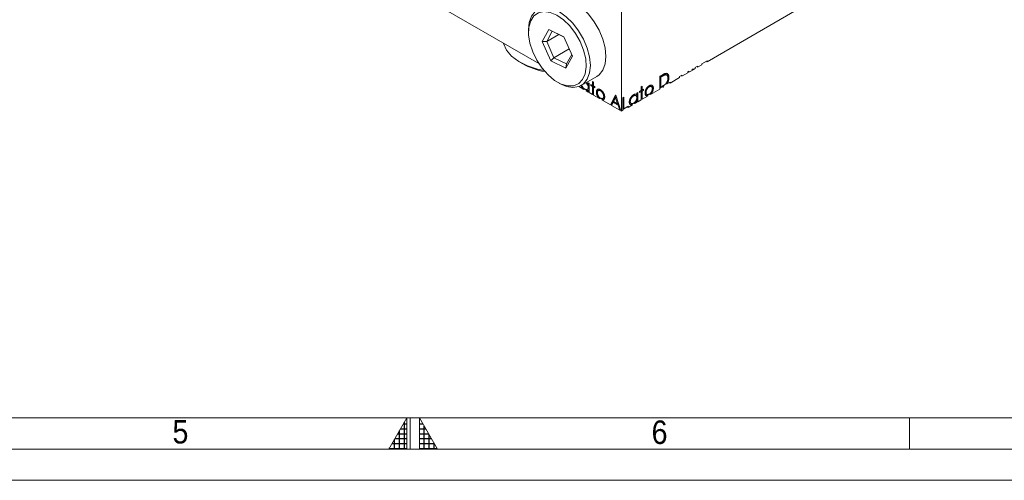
# Model space of a CAD drawing. Header units: millimetres. Extents: x 10 to 831, y 10 to 584.
# Tile 5 of 13: x 357 to 515, y 10 to 84. Entities that reach past the tile are written whole.
import ezdxf

# ---------------------------------------------------------------- set-up
doc = ezdxf.new("R2010")
doc.units = ezdxf.units.MM
doc.linetypes.add('SLD-Solido', pattern=[0])
doc.styles.add('SLDTEXTSTYLE0', font='GOTHIC.TTF', dxfattribs={"width": 0.913})

msp = doc.modelspace()

# ---------------------------------------------------------------- hatches: boundary and pattern name
at = {"linetype": 'Continuous'}
h = msp.add_hatch(dxfattribs=at)
h.set_pattern_fill('NET', scale=0.25, style=0)
h.paths.add_polyline_path([(419.5, 15), (419.5, 20), (416.61325, 15)], flags=0)
h = msp.add_hatch(dxfattribs=at)
h.set_pattern_fill('NET', scale=0.25, style=0)
h.paths.add_polyline_path([(421.5, 15), (424.38675, 15), (421.5, 20)], flags=0)

# ---------------------------------------------------------------- linework, layer by layer
at = {"color": 7, "linetype": 'SLD-Solido', "lineweight": 15}
for p, q in [((440.63488, 76.73118), (411.67362, 93.45016)), ((453.86097, 87.87636), (453.86097, 69.09593)), ((467.59905, 77.02675), (484.63191, 86.85961)), ((438.98815, 82.14604), (438.98815, 81.76505)), ((441.19286, 80.27648), (442.23853, 82.19592)), ((442.23853, 82.19592), (444.65359, 81.01756)), ((442.78393, 81.89912), (442.23853, 82.19592)), ((442.78393, 81.89912), (441.90274, 80.28161)), ((443.82486, 81.39123), (441.90274, 80.28161)), ((444.67088, 80.97843), (442.78393, 81.89912)), ((444.65359, 81.01756), (446.02297, 77.91976)), ((441.90274, 80.28161), (441.19286, 80.27648)), ((442.56225, 77.17868), (441.19286, 80.27648)), ((441.90274, 80.28161), (443.05672, 77.67111)), ((445.50748, 79.0859), (443.05672, 77.67111)), ((442.56225, 77.17868), (443.05672, 77.67111)), ((443.05672, 77.67111), (445.09187, 76.67811)), ((446.02297, 77.91976), (444.9773, 76.00032)), ((445.09187, 76.67811), (445.90889, 78.17783)), ((437.59642, 76.96084), (438.04432, 76.70219)), ((444.9773, 76.00032), (442.56225, 77.17868)), ((444.9773, 76.00032), (445.09187, 76.67811)), ((465.1967, 75.80321), (465.35535, 75.8948)), ((465.1967, 75.80321), (465.1967, 75.63991)), ((465.35535, 75.73149), (465.2139, 75.81314)), ((465.35535, 75.73149), (465.69847, 75.92957)), ((465.35535, 75.8948), (465.35535, 75.73149)), ((465.69847, 76.09288), (466.06267, 76.30313)), ((465.69847, 75.92957), (465.69847, 76.09288)), ((465.74134, 76.11763), (465.74134, 76.11132)), ((466.06267, 76.13982), (466.76049, 76.54267)), ((466.06267, 76.30313), (466.06267, 76.13982)), ((466.76049, 76.70597), (467.59905, 77.19006)), ((466.76049, 76.70597), (466.76049, 76.54267)), ((467.59905, 77.02675), (467.45761, 77.10841)), ((467.59905, 77.19006), (467.59905, 77.02675)), ((447.43762, 73.22627), (449.93606, 74.66859)), ((460.02549, 74.69598), (460.38244, 74.90204)), ((460.02549, 72.65463), (460.02549, 74.69598)), ((460.16701, 74.73159), (460.04271, 74.65984)), ((460.04271, 74.65984), (460.04271, 73.03722)), ((460.04271, 74.65984), (460.18413, 74.57819)), ((460.16701, 74.73159), (460.30843, 74.64995)), ((460.30843, 74.64995), (460.18413, 74.57819)), ((460.18413, 74.57819), (460.18413, 72.95558)), ((460.71023, 74.98794), (460.85165, 74.90629)), ((461.14083, 74.86896), (460.96405, 74.97101)), ((461.33454, 74.56852), (461.47596, 74.48688)), ((461.66117, 73.59889), (463.1852, 74.47869)), ((463.1852, 74.642), (463.55851, 74.85751)), ((463.1852, 74.47869), (463.1852, 74.642)), ((463.23629, 74.67149), (463.23629, 74.66519)), ((463.55851, 74.6942), (464.51679, 75.2474)), ((463.55851, 74.85751), (463.55851, 74.6942)), ((464.51679, 75.41071), (464.67544, 75.50229)), ((464.51679, 75.41071), (464.51679, 75.2474)), ((464.67544, 75.33899), (464.53399, 75.42064)), ((464.67544, 75.33899), (465.1967, 75.63991)), ((464.67544, 75.50229), (464.67544, 75.33899)), ((443.60717, 73.76382), (443.9371, 73.57329)), ((447.12985, 73.07742), (447.12985, 72.98171)), ((447.82768, 72.57887), (447.12985, 72.98171)), ((447.9691, 72.66051), (447.82768, 72.57887)), ((448.33329, 72.45027), (448.0388, 72.62027)), ((448.37862, 72.57717), (448.5554, 72.67922)), ((448.535, 73.6623), (448.69365, 73.57071)), ((448.535, 73.38627), (448.535, 73.6623)), ((448.67642, 73.46791), (448.535, 73.38627)), ((448.67642, 72.99479), (448.535, 72.91315)), ((448.67642, 73.46791), (448.67642, 73.58066)), ((448.69365, 73.57071), (448.69365, 72.07896)), ((448.98827, 73.40063), (449.21491, 73.26979)), ((448.98827, 73.21743), (448.98827, 73.40063)), ((449.1297, 73.29907), (448.98827, 73.21743)), ((449.21491, 73.08659), (448.98827, 73.21743)), ((449.1297, 73.29907), (449.1297, 73.31899)), ((449.35633, 73.16824), (449.1297, 73.29907)), ((449.21491, 73.87173), (449.37356, 73.78015)), ((449.21491, 73.26979), (449.21491, 73.87173)), ((449.35633, 73.35143), (449.21491, 73.26979)), ((449.35633, 73.16824), (449.21491, 73.08659)), ((449.21491, 71.77804), (449.21491, 73.08659)), ((449.35633, 73.35143), (449.35633, 73.79009)), ((449.35633, 71.85968), (449.35633, 73.16824)), ((449.37356, 73.78015), (449.37356, 73.17821)), ((449.37356, 73.17821), (449.60019, 73.04737)), ((449.51498, 73.07665), (449.37356, 72.99501)), ((449.37356, 72.99501), (449.37356, 71.68645)), ((449.60019, 72.86418), (449.37356, 72.99501)), ((449.60019, 73.02746), (449.51498, 73.07665)), ((449.60019, 73.04737), (449.60019, 72.86418)), ((457.01122, 73.00822), (457.16986, 73.09981)), ((457.01122, 72.40628), (457.01122, 73.00822)), ((457.02844, 73.01817), (457.02844, 72.57951)), ((457.02844, 72.57951), (457.16986, 72.49787)), ((457.16986, 73.09981), (457.16986, 72.49787)), ((457.16986, 72.49787), (457.3965, 72.6287)), ((457.3965, 72.6287), (457.3965, 72.44551)), ((458.17296, 73.0832), (458.31438, 73.00156)), ((458.50138, 71.77478), (460.02549, 72.65463)), ((458.69152, 73.02462), (458.51475, 73.12668)), ((458.84154, 72.87622), (458.82, 72.72254)), ((458.84154, 72.87622), (458.98296, 72.79458)), ((460.43189, 73.05252), (460.02549, 72.81791)), ((460.04271, 73.03722), (460.18413, 72.95558)), ((460.18413, 72.95558), (460.38704, 73.07272)), ((460.43189, 73.05252), (460.57331, 72.97088)), ((461.10635, 73.48793), (460.52254, 73.15091)), ((460.52254, 73.10709), (460.52254, 73.15607)), ((460.66396, 73.02545), (460.52254, 73.10709)), ((460.57331, 72.97088), (460.66396, 73.02321)), ((460.66396, 73.02545), (460.66396, 73.02321)), ((461.14622, 73.46492), (461.0048, 73.54656)), ((461.14622, 73.46492), (461.66117, 73.76219)), ((461.66117, 73.59889), (461.51972, 73.68054)), ((461.66117, 73.76219), (461.66117, 73.59889)), ((448.19187, 72.36862), (448.33329, 72.45027)), ((448.535, 72.17054), (448.19187, 72.36862)), ((448.67642, 72.51021), (448.535, 72.42857)), ((448.535, 72.17054), (448.535, 72.42857)), ((448.67642, 72.25218), (448.535, 72.17054)), ((448.67642, 72.25218), (448.67642, 72.51021)), ((448.69365, 72.24224), (448.67642, 72.25218)), ((449.21491, 71.77804), (448.69365, 72.07896)), ((449.35633, 71.85968), (449.21491, 71.77804)), ((449.37356, 71.84973), (449.35633, 71.85968)), ((450.33183, 71.13325), (449.37356, 71.68645)), ((449.99092, 72.23513), (449.84949, 72.15349)), ((450.01366, 72.02861), (449.99092, 72.23513)), ((450.31719, 72.4857), (450.14041, 72.38365)), ((450.47326, 71.21489), (450.33183, 71.13325)), ((450.65949, 72.44211), (450.51807, 72.36047)), ((450.84656, 70.99938), (450.54405, 71.17402)), ((450.70514, 70.91774), (450.84656, 70.99938)), ((450.86262, 71.13024), (451.0394, 71.23229)), ((451.16943, 71.55356), (451.02801, 71.47192)), ((452.0932, 70.11644), (452.93175, 71.6737)), ((452.23462, 70.19808), (452.97991, 71.58213)), ((452.94132, 71.2703), (452.62119, 70.67528)), ((452.93175, 71.6737), (452.95442, 71.66062)), ((453.05909, 71.33829), (452.94132, 71.2703)), ((453.25294, 70.31058), (452.94132, 71.2703)), ((452.95442, 71.66062), (453.77031, 69.14826)), ((454.0876, 71.26811), (454.24625, 71.3597)), ((454.0876, 69.22676), (454.0876, 71.26811)), ((454.10483, 71.27806), (454.10483, 69.60936)), ((454.24625, 71.3597), (454.24625, 69.52771)), ((455.66933, 71.63788), (455.81075, 71.55624)), ((456.20401, 71.58686), (456.02723, 71.68891)), ((456.18988, 71.8194), (456.33131, 71.73776)), ((456.33131, 72.01378), (456.48995, 72.10536)), ((456.33131, 71.73776), (456.33131, 72.01378)), ((456.34853, 72.02372), (456.34853, 70.69525)), ((456.48995, 72.10536), (456.48995, 70.61361)), ((456.78458, 72.27545), (457.01122, 72.40628)), ((456.8698, 72.30473), (456.78458, 72.25553)), ((456.78458, 72.09225), (456.78458, 72.27545)), ((457.01122, 72.22309), (456.78458, 72.09225)), ((456.8698, 72.30473), (457.01122, 72.22309)), ((457.01122, 70.91453), (457.01122, 72.22309)), ((457.02844, 71.08775), (457.01122, 71.07781)), ((457.25508, 72.52715), (457.02844, 72.39631)), ((457.02844, 72.39631), (457.02844, 71.08775)), ((457.02844, 72.39631), (457.16986, 72.31467)), ((457.02844, 71.08775), (457.16986, 71.00611)), ((457.3965, 72.44551), (457.16986, 72.31467)), ((457.16986, 72.31467), (457.16986, 71.00611)), ((457.16986, 71.00611), (458.12807, 71.55927)), ((457.25508, 72.54706), (457.25508, 72.52715)), ((457.25508, 72.52715), (457.3965, 72.44551)), ((457.66302, 72.19465), (457.80445, 72.11301)), ((457.79306, 71.87338), (457.96983, 71.77133)), ((458.28078, 71.81071), (457.98665, 71.64091)), ((457.98665, 71.64091), (458.12807, 71.55927)), ((458.50138, 71.77478), (458.35995, 71.85642)), ((452.0932, 70.11644), (450.70514, 70.91774)), ((452.23462, 70.19808), (452.0932, 70.11644)), ((452.33344, 70.14103), (452.23462, 70.19808)), ((452.53514, 70.51559), (452.26636, 70.01647)), ((453.59785, 69.24782), (452.26636, 70.01647)), ((452.67656, 70.59723), (452.53514, 70.51559)), ((453.33651, 70.05296), (452.53514, 70.51559)), ((452.62119, 70.67528), (453.25294, 70.31058)), ((453.44355, 70.15446), (452.67656, 70.59723)), ((453.37076, 70.37859), (453.25294, 70.31058)), ((453.4544, 70.12102), (453.33651, 70.05296)), ((453.59785, 69.24782), (453.33651, 70.05296)), ((454.78474, 69.79249), (454.0876, 69.39004)), ((454.10483, 69.60936), (454.24625, 69.52771)), ((454.24625, 69.52771), (454.92616, 69.92022)), ((454.78474, 69.83858), (454.78474, 69.79249)), ((454.78474, 69.79249), (454.92616, 69.71085)), ((454.92616, 69.71085), (455.62399, 70.1137)), ((454.92616, 69.92022), (454.92616, 69.71085)), ((455.14736, 70.74975), (455.28878, 70.66811)), ((455.28367, 70.43058), (455.46045, 70.32853)), ((455.77746, 70.36557), (455.48257, 70.19534)), ((455.48257, 70.19534), (455.62399, 70.1137)), ((455.98798, 70.32383), (455.84656, 70.40547)), ((455.98798, 70.32383), (456.33131, 70.52202)), ((456.18988, 70.8617), (456.33131, 70.78005)), ((456.33131, 70.52202), (456.33131, 70.78005)), ((456.34853, 70.69525), (456.33131, 70.68531)), ((456.34853, 70.69525), (456.48995, 70.61361)), ((456.48995, 70.61361), (457.01122, 70.91453)), ((453.71586, 69.31594), (453.59785, 69.24782)), ((453.86097, 69.09593), (453.77031, 69.14826)), ((453.86097, 69.09593), (454.0876, 69.22676)), ((20, 20), (821, 20))]:
    msp.add_line(p, q, dxfattribs=at)
at = {"color": 7, "linetype": 'SLD-Solido', "lineweight": 0}
for p, q in [((419.5, 20), (416.61325, 15)), ((419.5, 15), (419.5, 20)), ((420, 15), (420, 20)), ((421.5, 15), (421.5, 20)), ((421.5, 20), (424.38675, 15)), ((500, 20), (500, 15)), ((15, 15), (826, 15)), ((416.61325, 15), (419.5, 15)), ((421.5, 15), (424.38675, 15)), ((10, 10), (831, 10))]:
    msp.add_line(p, q, dxfattribs=at)
at = {"color": 7, "linetype": 'SLD-Solido', "lineweight": 15, "flags": 128}
for points in [[(449.93606, 74.66859), (450.31371, 74.93973), (450.90113, 75.68603), (451.26466, 76.6853), (451.38608, 77.88743), (451.2593, 79.23215), (450.89067, 80.65202), (450.29869, 82.07585), (449.51303, 83.43224), (448.5731, 84.65318), (447.52602, 85.67744), (446.4243, 86.45366), (445.32318, 86.94292), (444.27788, 87.12068), (443.34082, 86.97804), (442.93663, 86.79328)], [(438.98815, 82.14604), (439.10959, 83.33425), (439.47312, 84.33352), (440.06053, 85.07982), (440.84237, 85.53572), (441.77944, 85.67836), (442.82473, 85.5006), (443.92585, 85.01134), (445.02757, 84.23512), (446.07465, 83.21086)], [(445.60222, 82.75888), (444.58746, 83.74608), (443.51989, 84.4827), (442.45706, 84.92904), (441.45628, 85.06104), (440.57149, 84.87157), (439.8504, 84.37085), (439.33188, 83.58588), (439.04388, 82.55897), (439.00192, 81.34549), (439.20828, 80.01085), (439.65183, 78.627), (440.30864, 77.26856), (441.14332, 76.00874), (442.11087, 74.91548), (443.15913, 74.0477), (444.23158, 73.45219), (445.2704, 73.16105), (446.21961, 73.18999), (447.02801, 73.53743), (447.65204, 74.18465), (448.05805, 75.09676), (448.22415, 76.22458), (448.14138, 77.50731), (447.81422, 78.87581), (447.2603, 80.25629), (446.50947, 81.57433), (445.60222, 82.75888)], [(446.07465, 83.21086), (447.01459, 81.98992), (447.80024, 80.63353), (448.39223, 79.2097), (448.76085, 77.78983), (448.88763, 76.44511), (448.76621, 75.24297), (448.40268, 74.24371), (447.81527, 73.49741), (447.03343, 73.04151), (446.09636, 72.89887), (445.05107, 73.07663), (443.94995, 73.56589), (443.9371, 73.57329)], [(434.91842, 80.03123), (434.94859, 79.92175), (435.43825, 78.88448), (436.26904, 77.92229), (437.40904, 77.07216), (438.81443, 76.36674), (440.4312, 75.83316), (441.46758, 75.60606)]]:
    msp.add_lwpolyline(points, dxfattribs=at)
at = {"color": 7, "linetype": 'SLD-Solido', "lineweight": 15}
msp.add_arc((443.43095, 86.30773), 11.01283, 240.717022, 260.4548649, dxfattribs=at)
for points, knots in [([(460.71023, 74.98794), (460.6954, 74.98411), (460.66388, 74.97598), (460.61244, 74.95727), (460.55455, 74.93353), (460.48996, 74.90444), (460.41872, 74.8692), (460.34079, 74.82863), (460.25614, 74.78274), (460.19746, 74.74907), (460.16701, 74.73159)], [0, 0, 0, 0, 0.084318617, 0.1792845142, 0.2865825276, 0.4051114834, 0.5355928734, 0.67819021, 0.8329758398, 1, 1, 1, 1]), ([(460.85165, 74.90629), (460.83682, 74.90247), (460.8053, 74.89434), (460.75387, 74.87562), (460.69598, 74.85189), (460.63138, 74.8228), (460.56014, 74.78756), (460.48222, 74.74699), (460.39756, 74.7011), (460.33888, 74.66743), (460.30843, 74.64995)], [0, 0, 0, 0, 0.084318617, 0.1792845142, 0.2865825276, 0.4051114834, 0.5355928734, 0.67819021, 0.8329758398, 1, 1, 1, 1]), ([(460.38244, 74.90204), (460.41349, 74.91971), (460.47347, 74.95384), (460.56014, 75.00071), (460.64034, 75.04142), (460.7138, 75.07567), (460.78071, 75.1043), (460.84089, 75.1265), (460.89466, 75.14273), (460.92773, 75.1492), (460.94336, 75.15225)], [0, 0, 0, 0, 0.164289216, 0.317405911, 0.458843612, 0.589366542, 0.707831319, 0.815770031, 0.912879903, 1, 1, 1, 1]), ([(460.97692, 74.95201), (460.94811, 74.96991), (460.87396, 75.01597), (460.77235, 74.99857), (460.71023, 74.98794)], [0, 0, 0, 0, 0.388630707, 1, 1, 1, 1]), ([(461.31732, 74.39571), (461.31706, 74.41943), (461.31655, 74.46604), (461.31015, 74.53116), (461.30079, 74.59195), (461.28726, 74.6477), (461.27002, 74.69881), (461.24851, 74.74461), (461.22393, 74.78641), (461.19468, 74.822), (461.16265, 74.85314), (461.12711, 74.87809), (461.08861, 74.89727), (461.04758, 74.91158), (461.00286, 74.91881), (460.95551, 74.92104), (460.90483, 74.91687), (460.86957, 74.90986), (460.85165, 74.90629)], [0, 0, 0, 0, 0.070151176, 0.137812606, 0.203226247, 0.267174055, 0.330024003, 0.391794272, 0.453084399, 0.514333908, 0.574999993, 0.634865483, 0.694116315, 0.753441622, 0.8131258, 0.874079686, 0.936007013, 1, 1, 1, 1]), ([(460.89237, 73.41637), (460.90851, 73.43225), (460.9404, 73.46363), (460.9863, 73.51378), (461.02911, 73.56651), (461.06957, 73.62102), (461.10711, 73.67806), (461.14217, 73.73713), (461.1747, 73.79838), (461.20421, 73.86145), (461.23094, 73.92599), (461.25389, 73.9915), (461.27387, 74.05771), (461.28969, 74.1244), (461.30217, 74.19159), (461.31091, 74.25938), (461.31634, 74.32795), (461.31699, 74.37288), (461.31732, 74.39571)], [0, 0, 0, 0, 0.062411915, 0.123333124, 0.183116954, 0.241772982, 0.300566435, 0.359665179, 0.418864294, 0.479510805, 0.540462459, 0.601912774, 0.66446721, 0.727807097, 0.79247456, 0.859249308, 0.928467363, 1, 1, 1, 1]), ([(460.94336, 75.15225), (460.96382, 75.15507), (461.00427, 75.16062), (461.06182, 75.16024), (461.11619, 75.1537), (461.16693, 75.13988), (461.21418, 75.11942), (461.25847, 75.09297), (461.29871, 75.05873), (461.33553, 75.01811), (461.36873, 74.97178), (461.39759, 74.91942), (461.42156, 74.86107), (461.44146, 74.79742), (461.45714, 74.7282), (461.46784, 74.65289), (461.47489, 74.57258), (461.4756, 74.51573), (461.47596, 74.48688)], [0, 0, 0, 0, 0.061546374, 0.121697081, 0.181159, 0.240076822, 0.298685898, 0.357632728, 0.417591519, 0.47848211, 0.540396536, 0.602335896, 0.664996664, 0.728553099, 0.793645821, 0.860531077, 0.929234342, 1, 1, 1, 1]), ([(461.08301, 75.18286), (461.1399, 75.14058), (461.30078, 75.02101), (461.32129, 74.74617), (461.33454, 74.56852)], [0, 0, 0, 0, 0.353640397, 1, 1, 1, 1]), ([(461.47596, 74.48688), (461.47564, 74.46147), (461.47502, 74.41138), (461.4694, 74.33486), (461.46123, 74.25904), (461.44858, 74.18314), (461.43322, 74.1076), (461.41354, 74.03218), (461.391, 73.95714), (461.36471, 73.88281), (461.33582, 73.81012), (461.30501, 73.73949), (461.27158, 73.6717), (461.23652, 73.60603), (461.19898, 73.54323), (461.16844, 73.49656), (461.15053, 73.47098), (461.14622, 73.46492)], [0, 0, 0, 0, 0.0460837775, 0.090812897, 0.134304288, 0.1770362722, 0.2188374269, 0.2602615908, 0.3011000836, 0.3416368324, 0.3816090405, 0.4201478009, 0.4579096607, 0.4947607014, 0.5312192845, 0.5669607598, 0.5781426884, 0.5781426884, 0.5781426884, 0.5781426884]), ([(447.82768, 72.57887), (447.75199, 72.65792), (447.6005, 72.81616), (447.45778, 73.06207), (447.41522, 73.20375), (447.40427, 73.24022)], [0, 0, 0, 0, 0.425753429, 0.852186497, 1, 1, 1, 1]), ([(447.53626, 73.28322), (447.53875, 73.26813), (447.55675, 73.15903), (447.66691, 72.96497), (447.83395, 72.75198), (447.95334, 72.66992), (448.01303, 72.6289)], [0, 0, 0, 0, 0.058632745, 0.424034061, 0.712026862, 1, 1, 1, 1]), ([(448.01303, 72.6289), (448.03598, 72.61661), (448.08152, 72.59224), (448.14895, 72.56808), (448.21428, 72.55514), (448.27695, 72.5527), (448.33524, 72.56088), (448.38732, 72.58), (448.4323, 72.61036), (448.46934, 72.65211), (448.49893, 72.70347), (448.51989, 72.76448), (448.53261, 72.83447), (448.53419, 72.88656), (448.535, 72.91315)], [0, 0, 0, 0, 0.084810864, 0.168251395, 0.252697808, 0.338394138, 0.423265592, 0.505727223, 0.586326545, 0.66765484, 0.749026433, 0.830435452, 0.913447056, 1, 1, 1, 1]), ([(448.535, 72.91315), (448.52637, 73.00606), (448.50911, 73.19187), (448.37007, 73.47193), (448.24929, 73.60674), (448.19727, 73.66481)], [0, 0, 0, 0, 0.36283081, 0.72554762, 1, 1, 1, 1]), ([(448.31239, 73.73127), (448.32161, 73.72358), (448.41792, 73.64317), (448.4794, 73.50827), (448.535, 73.38627)], [0, 0, 0, 0, 0.0956682, 1, 1, 1, 1]), ([(448.53424, 72.67661), (448.54255, 72.67832), (448.60004, 72.69011), (448.65826, 72.80256), (448.67037, 72.93069), (448.67642, 72.99479)], [0, 0, 0, 0, 0.077852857, 0.538664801, 1, 1, 1, 1]), ([(448.67642, 72.99479), (448.67168, 73.08878), (448.66484, 73.22444), (448.59012, 73.36245), (448.56716, 73.40484)], [0, 0, 0, 0, 0.692834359, 1, 1, 1, 1]), ([(449.84949, 72.15349), (449.85006, 72.17813), (449.85118, 72.22693), (449.85944, 72.29501), (449.87316, 72.35739), (449.89297, 72.41346), (449.91771, 72.46449), (449.94832, 72.50954), (449.98456, 72.54869), (450.01244, 72.56976), (450.02655, 72.58042)], [0, 0, 0, 0, 0.128922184, 0.255243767, 0.37868756, 0.50043225, 0.622704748, 0.746234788, 0.871586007, 1, 1, 1, 1]), ([(449.99092, 72.23513), (449.99148, 72.25978), (449.9926, 72.30857), (450.00086, 72.37666), (450.01459, 72.43903), (450.0344, 72.4951), (450.05913, 72.54613), (450.08974, 72.59118), (450.12598, 72.63034), (450.15387, 72.6514), (450.16798, 72.66206)], [0, 0, 0, 0, 0.128922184, 0.255243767, 0.37868756, 0.50043225, 0.622704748, 0.746234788, 0.871586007, 1, 1, 1, 1]), ([(450.02655, 72.58042), (450.04294, 72.59077), (450.07518, 72.61113), (450.12939, 72.62975), (450.18615, 72.63994), (450.24648, 72.64014), (450.31008, 72.63044), (450.37694, 72.61096), (450.44678, 72.583), (450.49454, 72.55664), (450.51878, 72.54326)], [0, 0, 0, 0, 0.1284939, 0.252705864, 0.374808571, 0.495850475, 0.617921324, 0.741294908, 0.868704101, 1, 1, 1, 1]), ([(457.6458, 72.02265), (457.64637, 72.04795), (457.64749, 72.09804), (457.65575, 72.17567), (457.66947, 72.25389), (457.68928, 72.33283), (457.71401, 72.41242), (457.74462, 72.49281), (457.78087, 72.5738), (457.80875, 72.62706), (457.82286, 72.65402)], [0, 0, 0, 0, 0.128922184, 0.255243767, 0.37868756, 0.50043225, 0.622704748, 0.746234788, 0.871586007, 1, 1, 1, 1]), ([(458.31438, 73.00156), (458.29724, 72.9911), (458.2634, 72.97045), (458.21359, 72.93325), (458.16563, 72.89218), (458.11945, 72.84651), (458.07519, 72.7964), (458.03281, 72.74178), (457.99218, 72.68296), (457.95411, 72.62047), (457.91916, 72.55604), (457.88864, 72.49125), (457.86253, 72.42683), (457.84118, 72.36289), (457.82481, 72.29938), (457.81321, 72.2365), (457.80588, 72.1738), (457.80493, 72.13349), (457.80445, 72.11301)], [0, 0, 0, 0, 0.063847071, 0.126045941, 0.187168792, 0.247403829, 0.308385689, 0.369786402, 0.432591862, 0.497649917, 0.562411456, 0.625568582, 0.687344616, 0.748723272, 0.809787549, 0.871765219, 0.934834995, 1, 1, 1, 1]), ([(457.82286, 72.65402), (457.83925, 72.68329), (457.87148, 72.74087), (457.9257, 72.82206), (457.98252, 72.89797), (458.04299, 72.96757), (458.10647, 73.03153), (458.17325, 73.08908), (458.24309, 73.14179), (458.29085, 73.17056), (458.31509, 73.18516)], [0, 0, 0, 0, 0.128497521, 0.252712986, 0.374819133, 0.496436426, 0.617910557, 0.741287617, 0.868700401, 1, 1, 1, 1]), ([(458.52659, 73.10786), (458.51758, 73.11695), (458.4739, 73.16104), (458.34802, 73.16296), (458.23132, 73.10979), (458.17296, 73.0832)], [0, 0, 0, 0, 0.115021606, 0.557417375, 1, 1, 1, 1]), ([(458.82431, 72.70177), (458.82383, 72.72169), (458.82288, 72.7609), (458.81555, 72.81514), (458.80395, 72.86463), (458.78755, 72.90919), (458.76629, 72.94869), (458.73969, 72.98241), (458.70929, 73.01233), (458.67392, 73.03586), (458.63588, 73.05458), (458.59524, 73.06648), (458.55292, 73.07206), (458.50879, 73.07148), (458.4626, 73.06345), (458.41472, 73.04944), (458.36512, 73.02914), (458.3314, 73.01081), (458.31438, 73.00156)], [0, 0, 0, 0, 0.065185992, 0.128276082, 0.190273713, 0.251357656, 0.312756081, 0.374781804, 0.43795927, 0.503038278, 0.568117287, 0.630942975, 0.692363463, 0.752968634, 0.813637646, 0.874352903, 0.936571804, 1, 1, 1, 1]), ([(458.31438, 71.82385), (458.33722, 71.8378), (458.38231, 71.86534), (458.4482, 71.91838), (458.51129, 71.97819), (458.57101, 72.04528), (458.62635, 72.11865), (458.67653, 72.19686), (458.71984, 72.27985), (458.75688, 72.36571), (458.78695, 72.45265), (458.80876, 72.5386), (458.82189, 72.62246), (458.8235, 72.6752), (458.82431, 72.70177)], [0, 0, 0, 0, 0.085605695, 0.168983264, 0.250907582, 0.333708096, 0.416004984, 0.497659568, 0.579893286, 0.663902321, 0.748466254, 0.831790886, 0.915251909, 1, 1, 1, 1]), ([(458.31509, 73.18516), (458.33933, 73.19856), (458.38685, 73.22483), (458.45646, 73.25252), (458.5229, 73.27178), (458.58643, 73.28205), (458.64624, 73.28118), (458.7032, 73.27183), (458.75715, 73.25294), (458.78948, 73.23291), (458.8059, 73.22274)], [0, 0, 0, 0, 0.131751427, 0.258332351, 0.382133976, 0.503804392, 0.624692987, 0.74687059, 0.871513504, 1, 1, 1, 1]), ([(458.98296, 72.79458), (458.98246, 72.76904), (458.98148, 72.71857), (458.97222, 72.63972), (458.95781, 72.56013), (458.93718, 72.47949), (458.91074, 72.3978), (458.87847, 72.31536), (458.84015, 72.2319), (458.79671, 72.1485), (458.7487, 72.06703), (458.69662, 71.99012), (458.64149, 71.91815), (458.58257, 71.85181), (458.53526, 71.80509), (458.50777, 71.7804), (458.50138, 71.77478)], [0, 0, 0, 0, 0.0624160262, 0.1233369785, 0.1832651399, 0.2431724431, 0.3028983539, 0.3637735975, 0.425605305, 0.4896590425, 0.5537845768, 0.6162215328, 0.6778544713, 0.7395168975, 0.8020965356, 0.8209624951, 0.8209624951, 0.8209624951, 0.8209624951]), ([(458.66448, 73.30438), (458.67861, 73.29375), (458.7066, 73.2727), (458.74249, 73.23308), (458.77342, 73.18844), (458.7982, 73.13728), (458.81774, 73.08068), (458.83161, 73.01817), (458.83986, 72.94994), (458.84097, 72.901), (458.84154, 72.87622)], [0, 0, 0, 0, 0.12815728, 0.253834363, 0.376505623, 0.498533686, 0.621367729, 0.744564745, 0.870633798, 1, 1, 1, 1]), ([(458.8059, 73.22274), (458.82003, 73.21211), (458.84802, 73.19106), (458.88392, 73.15144), (458.91484, 73.1068), (458.93962, 73.05564), (458.95916, 72.99904), (458.97303, 72.93653), (458.98128, 72.8683), (458.98239, 72.81936), (458.98296, 72.79458)], [0, 0, 0, 0, 0.12815728, 0.253834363, 0.376505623, 0.498533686, 0.621367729, 0.744564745, 0.870633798, 1, 1, 1, 1]), ([(460.38704, 73.07272), (460.4162, 73.0897), (460.47228, 73.12235), (460.55292, 73.17134), (460.6266, 73.21787), (460.69333, 73.26198), (460.75308, 73.30386), (460.80596, 73.34262), (460.85181, 73.37935), (460.87955, 73.40467), (460.89237, 73.41637)], [0, 0, 0, 0, 0.171900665, 0.330627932, 0.475548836, 0.60674619, 0.725023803, 0.829742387, 0.92132282, 1, 1, 1, 1]), ([(460.52254, 73.10709), (460.51841, 73.10449), (460.48821, 73.08558), (460.45798, 73.06784), (460.43189, 73.05252)], [0.93623584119, 0.93623584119, 0.93623584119, 0.93623584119, 0.94495965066, 1, 1, 1, 1]), ([(460.66396, 73.02545), (460.65983, 73.02285), (460.62964, 73.00394), (460.5994, 72.9862), (460.57331, 72.97088)], [0.93623584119, 0.93623584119, 0.93623584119, 0.93623584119, 0.94495965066, 1, 1, 1, 1]), ([(448.535, 72.42857), (448.51709, 72.41559), (448.48208, 72.39022), (448.42416, 72.36375), (448.36227, 72.35056), (448.29744, 72.34828), (448.23998, 72.35625), (448.20436, 72.36511), (448.19187, 72.36862)], [0, 0, 0, 0, 0.1342794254, 0.2624376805, 0.385788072, 0.5066656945, 0.6267843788, 0.6909076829, 0.6909076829, 0.6909076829, 0.6909076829]), ([(448.50197, 72.43386), (448.48134, 72.43142), (448.43866, 72.42995), (448.3814, 72.4379), (448.34578, 72.44675), (448.33329, 72.45027)], [0.3869083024, 0.3869083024, 0.3869083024, 0.3869083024, 0.5066656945, 0.6267843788, 0.6909076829, 0.6909076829, 0.6909076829, 0.6909076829]), ([(450.33183, 71.13325), (450.32542, 71.13888), (450.2978, 71.16367), (450.25031, 71.21035), (450.19127, 71.27702), (450.13587, 71.34886), (450.08376, 71.42596), (450.03574, 71.50741), (449.9923, 71.59082), (449.95398, 71.67427), (449.92171, 71.75671), (449.89527, 71.8384), (449.87464, 71.91904), (449.86023, 71.99863), (449.85097, 72.07748), (449.84999, 72.12795), (449.84949, 72.15349)], [0.1794340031, 0.1794340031, 0.1794340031, 0.1794340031, 0.1983214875, 0.2611388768, 0.3227228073, 0.3845629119, 0.4469203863, 0.5109642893, 0.574936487, 0.6366894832, 0.6974872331, 0.7571371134, 0.8169681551, 0.8768200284, 0.9376634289, 1, 1, 1, 1]), ([(450.51807, 72.36047), (450.50093, 72.3698), (450.46709, 72.38822), (450.41728, 72.40853), (450.36933, 72.42283), (450.32314, 72.43048), (450.27889, 72.43145), (450.23654, 72.42588), (450.19619, 72.41356), (450.15816, 72.39501), (450.12284, 72.3714), (450.09235, 72.34169), (450.06622, 72.30743), (450.04488, 72.26813), (450.0285, 72.22353), (450.0169, 72.17405), (450.00957, 72.11981), (450.00862, 72.0806), (450.00814, 72.06068)], [0, 0, 0, 0, 0.063850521, 0.126052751, 0.187178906, 0.247417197, 0.308402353, 0.369806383, 0.43226467, 0.497326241, 0.562387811, 0.625548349, 0.687327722, 0.748709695, 0.809777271, 0.87175829, 0.934831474, 1, 1, 1, 1]), ([(450.00814, 72.06068), (450.00895, 72.03411), (450.01056, 71.98137), (450.02369, 71.89751), (450.0455, 71.81156), (450.07557, 71.72462), (450.11261, 71.63876), (450.15592, 71.55577), (450.2061, 71.47756), (450.26144, 71.40419), (450.32116, 71.3371), (450.38425, 71.27729), (450.45014, 71.22425), (450.49523, 71.19671), (450.51807, 71.18276)], [0, 0, 0, 0, 0.0847480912, 0.1682091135, 0.2515337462, 0.336097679, 0.4201067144, 0.5023404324, 0.5839950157, 0.6662919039, 0.7490924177, 0.8310167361, 0.914394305, 1, 1, 1, 1]), ([(450.65949, 72.44211), (450.58267, 72.47767), (450.44578, 72.54104), (450.34745, 72.48872), (450.3043, 72.46576)], [0, 0, 0, 0, 0.561245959, 1, 1, 1, 1]), ([(451.02801, 71.47192), (451.02753, 71.4924), (451.02658, 71.53271), (451.0192, 71.59541), (451.00778, 71.65832), (450.9907, 71.7219), (450.9701, 71.78589), (450.94334, 71.85027), (450.91299, 71.91529), (450.87761, 71.97965), (450.83958, 72.04229), (450.79893, 72.10109), (450.75655, 72.15572), (450.71229, 72.20583), (450.66621, 72.25137), (450.6184, 72.29248), (450.56881, 72.32947), (450.53509, 72.35007), (450.51807, 72.36047)], [0, 0, 0, 0, 0.065189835, 0.128283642, 0.190284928, 0.25151965, 0.31273382, 0.374763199, 0.437944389, 0.503027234, 0.568110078, 0.630939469, 0.692363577, 0.753368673, 0.813626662, 0.874345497, 0.936568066, 1, 1, 1, 1]), ([(450.51807, 71.18276), (450.54092, 71.17034), (450.58601, 71.1458), (450.65199, 71.1228), (450.71526, 71.10949), (450.77504, 71.10774), (450.8304, 71.117), (450.88022, 71.13792), (450.9239, 71.17026), (450.96098, 71.2134), (450.99057, 71.26609), (451.01248, 71.32668), (451.02558, 71.39541), (451.02719, 71.44629), (451.02801, 71.47192)], [0, 0, 0, 0, 0.085590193, 0.168952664, 0.251283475, 0.334068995, 0.41635098, 0.497655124, 0.580165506, 0.664159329, 0.748511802, 0.831821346, 0.915267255, 1, 1, 1, 1]), ([(450.51878, 72.54326), (450.54302, 72.52867), (450.59055, 72.50007), (450.66014, 72.44737), (450.72651, 72.39009), (450.78993, 72.32676), (450.84987, 72.25711), (450.90688, 72.18181), (450.96084, 72.10065), (450.99318, 72.04328), (451.00959, 72.01415)], [0, 0, 0, 0, 0.131755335, 0.258340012, 0.382145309, 0.503216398, 0.624681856, 0.746863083, 0.871509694, 1, 1, 1, 1]), ([(451.18665, 71.38156), (451.18616, 71.3566), (451.18518, 71.30726), (451.17591, 71.23911), (451.1615, 71.17616), (451.14088, 71.11932), (451.11443, 71.06817), (451.08216, 71.02298), (451.04384, 70.98377), (451.0004, 70.95053), (450.9524, 70.92448), (450.90031, 70.90772), (450.84512, 70.89929), (450.78608, 70.90138), (450.73887, 70.90901), (450.71151, 70.91599), (450.70514, 70.91774)], [0, 0, 0, 0, 0.0624168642, 0.1233386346, 0.1832676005, 0.2431757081, 0.3029024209, 0.3637784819, 0.4256110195, 0.4896656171, 0.5537920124, 0.6162298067, 0.6778635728, 0.739831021, 0.8020938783, 0.8208949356, 0.8208949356, 0.8208949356, 0.8208949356]), ([(451.01989, 70.98646), (451.00883, 70.98462), (450.97889, 70.9812), (450.9275, 70.98302), (450.88029, 70.99065), (450.85294, 70.99763), (450.84656, 70.99938)], [0.6402980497, 0.6402980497, 0.6402980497, 0.6402980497, 0.6778635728, 0.739831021, 0.8020938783, 0.8208949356, 0.8208949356, 0.8208949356, 0.8208949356]), ([(451.00959, 72.01415), (451.02372, 71.98721), (451.05172, 71.93383), (451.08761, 71.85277), (451.11853, 71.77243), (451.14331, 71.69266), (451.16285, 71.61351), (451.17672, 71.53498), (451.18497, 71.45722), (451.18609, 71.407), (451.18665, 71.38156)], [0, 0, 0, 0, 0.1281572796, 0.2538343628, 0.3765056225, 0.4985336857, 0.6213677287, 0.7445647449, 0.8706337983, 1, 1, 1, 1]), ([(451.01639, 71.23323), (451.0293, 71.23627), (451.09021, 71.2506), (451.1498, 71.36488), (451.16288, 71.49068), (451.16943, 71.55356)], [0, 0, 0, 0, 0.118545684, 0.55933631, 1, 1, 1, 1]), ([(455.13013, 70.57857), (455.13076, 70.60487), (455.13201, 70.65686), (455.14134, 70.73764), (455.15701, 70.81931), (455.179, 70.90162), (455.20721, 70.98459), (455.24152, 71.06821), (455.28193, 71.15265), (455.32853, 71.23651), (455.379, 71.31827), (455.433, 71.39517), (455.48917, 71.4671), (455.5484, 71.53258), (455.6098, 71.59335), (455.67392, 71.64788), (455.7405, 71.69663), (455.7857, 71.72422), (455.80862, 71.73821)], [0, 0, 0, 0, 0.063774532, 0.12607881, 0.186904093, 0.247573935, 0.308003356, 0.369131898, 0.432033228, 0.496790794, 0.561610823, 0.624913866, 0.686726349, 0.748078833, 0.809582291, 0.871630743, 0.934885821, 1, 1, 1, 1]), ([(455.81075, 71.55624), (455.78756, 71.5419), (455.74179, 71.5136), (455.67458, 71.46013), (455.61031, 71.39855), (455.54906, 71.32992), (455.49255, 71.25466), (455.44116, 71.17476), (455.39647, 71.09029), (455.35804, 71.00309), (455.32719, 70.91519), (455.30536, 70.82934), (455.29098, 70.74591), (455.28951, 70.69411), (455.28878, 70.66811)], [0, 0, 0, 0, 0.085927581, 0.169607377, 0.25249627, 0.336272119, 0.419776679, 0.502030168, 0.585102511, 0.669819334, 0.754164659, 0.83664481, 0.918002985, 1, 1, 1, 1]), ([(456.03754, 71.66769), (456.0263, 71.67899), (455.97981, 71.7257), (455.84675, 71.72136), (455.72849, 71.66572), (455.66933, 71.63788)], [0, 0, 0, 0, 0.13749273, 0.568515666, 1, 1, 1, 1]), ([(455.80862, 71.73821), (455.83499, 71.75259), (455.88669, 71.78079), (455.96232, 71.81078), (456.03384, 71.8289), (456.10199, 71.83695), (456.16586, 71.83136), (456.22622, 71.81415), (456.28181, 71.78242), (456.31452, 71.7529), (456.33131, 71.73776)], [0, 0, 0, 0, 0.129875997, 0.254680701, 0.376054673, 0.495308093, 0.61515024, 0.738120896, 0.865633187, 1, 1, 1, 1]), ([(455.80933, 70.37772), (455.83228, 70.39195), (455.87793, 70.42025), (455.94541, 70.47379), (456.01067, 70.53648), (456.07327, 70.60624), (456.13153, 70.68174), (456.18364, 70.76084), (456.22822, 70.8432), (456.26534, 70.92757), (456.29478, 71.01313), (456.3163, 71.09849), (456.32889, 71.18319), (456.33049, 71.23711), (456.33131, 71.26463)], [0, 0, 0, 0, 0.084822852, 0.168704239, 0.252747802, 0.338456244, 0.423339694, 0.50581298, 0.586129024, 0.667468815, 0.748851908, 0.830411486, 0.913434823, 1, 1, 1, 1]), ([(456.33131, 71.26463), (456.33082, 71.28496), (456.32987, 71.32498), (456.32258, 71.38034), (456.31098, 71.43065), (456.29465, 71.47571), (456.27319, 71.51502), (456.2473, 71.54934), (456.21654, 71.57816), (456.1814, 71.60111), (456.14293, 71.61835), (456.10222, 71.63005), (456.05879, 71.63391), (456.01338, 71.63163), (455.9659, 71.62326), (455.91596, 71.60714), (455.8641, 71.58593), (455.82872, 71.56624), (455.81075, 71.55624)], [0, 0, 0, 0, 0.0656338, 0.129188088, 0.191218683, 0.251912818, 0.312507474, 0.373494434, 0.4351516, 0.498741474, 0.562095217, 0.624186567, 0.685475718, 0.746096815, 0.807611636, 0.869966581, 0.933951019, 1, 1, 1, 1]), ([(458.12807, 71.55927), (458.12168, 71.55751), (458.0942, 71.55047), (458.0468, 71.5426), (457.98764, 71.54069), (457.93219, 71.5487), (457.88006, 71.56559), (457.83204, 71.59161), (457.78861, 71.62487), (457.75029, 71.66407), (457.71802, 71.70926), (457.69157, 71.76041), (457.67095, 71.81724), (457.65654, 71.8802), (457.64727, 71.94835), (457.6463, 71.99769), (457.6458, 72.02265)], [0.1795010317, 0.1795010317, 0.1795010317, 0.1795010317, 0.1983241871, 0.2608250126, 0.3227135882, 0.3845545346, 0.4469128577, 0.5109576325, 0.574930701, 0.6366845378, 0.6974831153, 0.7571338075, 0.8169656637, 0.8768183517, 0.9376625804, 1, 1, 1, 1]), ([(457.66302, 72.19465), (457.67076, 72.11115), (457.68459, 71.96194), (457.7769, 71.90032), (457.81756, 71.87318)], [0, 0, 0, 0, 0.559605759, 1, 1, 1, 1]), ([(457.98665, 71.64091), (457.90798, 71.62561), (457.80149, 71.60488), (457.73153, 71.6618), (457.71325, 71.67667)], [0, 0, 0, 0, 0.738639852, 1, 1, 1, 1]), ([(457.80445, 72.11301), (457.80526, 72.08738), (457.80687, 72.0365), (457.81997, 71.96777), (457.84188, 71.90717), (457.87147, 71.85449), (457.90855, 71.81135), (457.95223, 71.77901), (458.00205, 71.75809), (458.05741, 71.74883), (458.11719, 71.75058), (458.18046, 71.76389), (458.24644, 71.78689), (458.29153, 71.81143), (458.31438, 71.82385)], [0, 0, 0, 0, 0.084732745, 0.168178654, 0.251488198, 0.335840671, 0.419834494, 0.502344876, 0.58364902, 0.665931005, 0.748716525, 0.831047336, 0.914409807, 1, 1, 1, 1]), ([(455.62399, 70.1137), (455.61799, 70.11205), (455.59129, 70.10516), (455.54475, 70.09686), (455.48632, 70.09555), (455.43023, 70.10198), (455.37676, 70.11733), (455.32672, 70.14127), (455.28064, 70.17206), (455.2402, 70.20993), (455.20649, 70.25523), (455.17829, 70.30645), (455.15658, 70.36467), (455.14144, 70.4297), (455.13197, 70.50093), (455.13075, 70.55244), (455.13013, 70.57857)], [0.1714500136, 0.1714500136, 0.1714500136, 0.1714500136, 0.1890041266, 0.2499300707, 0.3106684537, 0.3723289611, 0.43493911, 0.4995755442, 0.5641912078, 0.6267352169, 0.6881093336, 0.7492936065, 0.8103305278, 0.8719011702, 0.9350459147, 1, 1, 1, 1]), ([(455.14736, 70.74975), (455.15647, 70.66629), (455.17273, 70.51748), (455.26676, 70.45693), (455.30805, 70.43034)], [0, 0, 0, 0, 0.560836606, 1, 1, 1, 1]), ([(455.48257, 70.19534), (455.40328, 70.18104), (455.29022, 70.16066), (455.21396, 70.21964), (455.19117, 70.23726)], [0, 0, 0, 0, 0.701205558, 1, 1, 1, 1]), ([(455.28878, 70.66811), (455.28972, 70.64323), (455.29161, 70.59358), (455.30504, 70.52621), (455.32787, 70.4663), (455.35868, 70.41344), (455.39756, 70.37023), (455.44221, 70.33627), (455.49385, 70.31507), (455.55086, 70.30525), (455.61178, 70.30591), (455.67584, 70.31888), (455.74185, 70.34149), (455.78672, 70.36558), (455.80933, 70.37772)], [0, 0, 0, 0, 0.081596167, 0.162872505, 0.245091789, 0.33042237, 0.416115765, 0.49985141, 0.583013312, 0.667130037, 0.751291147, 0.833770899, 0.91624949, 1, 1, 1, 1]), ([(456.33131, 70.78005), (456.31339, 70.7464), (456.27837, 70.68062), (456.22044, 70.5871), (456.15826, 70.50256), (456.09341, 70.42526), (456.03597, 70.36698), (456.00041, 70.3347), (455.98798, 70.32383)], [0, 0, 0, 0, 0.1342907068, 0.2624597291, 0.3863049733, 0.5071927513, 0.6273215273, 0.6911942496, 0.6911942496, 0.6911942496, 0.6911942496])]:
    msp.add_open_spline(points, degree=3, knots=knots, dxfattribs=at)

# ---------------------------------------------------------------- texts
at = {"color": 7, "linetype": 'Continuous', "lineweight": 0, "char_height": 3.762, "attachment_point": 1, "style": 'SLDTEXTSTYLE0'}
for s, insert in [('5', (381.93374, 19.65436)), ('6', (458.70004, 19.57924))]:
    msp.add_mtext(s, dxfattribs=dict(at, insert=insert))

doc.saveas('drawing.dxf')
